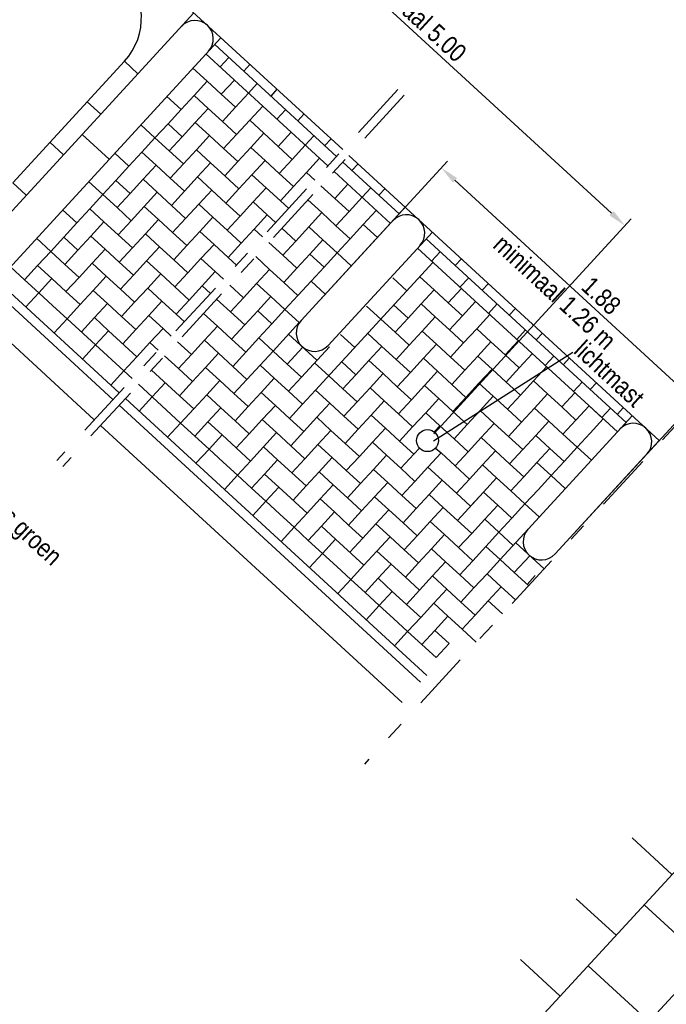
# Model space of a CAD drawing. Header units: metres. Extents: x 111546 to 149831, y 498798 to 507863.
# Tile 129 of 256: x 113059.11 to 113062.63, y 500895.77 to 500901.14. Entities that reach past the tile are written whole.
import ezdxf

# ---------------------------------------------------------------- set-up
doc = ezdxf.new("R2010")
doc.units = ezdxf.units.M
doc.linetypes.add('DASHDOT', pattern=[25.4, 12.7, -6.35, 0, -6.35])
for name, color, linetype in [('0-aanduiding', 3, 'Continuous'), ('0-grenslijn', 3, 'DASHDOT'), ('0-maatvoering', 3, 'Continuous'), ('3-boomkrans', 3, 'Continuous'), ('3-opsluiting', 2, 'Continuous'), ('3-steen', 3, 'Continuous'), ('4-lichtmast', 4, 'Continuous')]:
    doc.layers.add(name, color=color, linetype=linetype)
doc.layers.add('0-hulplijn', color=6, linetype='Continuous', plot=False)
doc.layers.add('3-nw-mat-tegel grijs 30x30x6', color=13, linetype='Continuous', lineweight=13)
doc.styles.add('Stempel', font='arial.ttf')
doc.styles.add('Zaanstad', font='ARIALN.TTF')
doc.styles.add('Zaanstad 1-200 1.8mm', font='ARIALN.TTF', dxfattribs={"height": 0.36})
doc.dimstyles.new('1-50', dxfattribs={"dimtxt": 0.1, "dimasz": 0.1, "dimexe": 0.05, "dimexo": 0.05, "dimgap": 0.025, "dimtad": 1, "dimzin": 0, "dimdsep": 46, "dimtxsty": 'Zaanstad', "dimcen": 0, "dimclrd": 256, "dimclre": 256, "dimclrt": 256, "dimadec": 0, "dimazin": 0, "dimtfac": 1, "dimtofl": 0, "dimtmove": 0, "dimatfit": 3, "dimfxl": 1, "dimtfill": 1, "dimtolj": 1, "dimtzin": 0, "dimlwd": -1, "dimlwe": -1, "dimarcsym": 0})

# ---------------------------------------------------------------- blocks, each defined once
blk = doc.blocks.new('*D625')
at = {"layer": '0-maatvoering', "transparency": 16777216}
for p, q in [((113058.9598, 500901.0891), (113060.0365, 500902.2606)), ((113060.0763, 500902.1561), (113062.3349, 500900.0802)), ((113061.3657, 500898.8779), (113062.4424, 500900.0494))]:
    blk.add_line(p, q, dxfattribs=at)
for points in [[(113060.0876, 500902.1684), (113060.065, 500902.1438), (113060.0027, 500902.2238)], [(113062.3462, 500900.0925), (113062.3236, 500900.068), (113062.4085, 500900.0126)]]:
    blk.add_solid(points, dxfattribs=at)
at = {"layer": 'Defpoints', "color": 0, "transparency": 16777216}
for p in [(113058.926, 500901.0523), (113062.4085, 500900.0126), (113061.3318, 500898.8411)]:
    blk.add_point(p, dxfattribs=at)
at = {"layer": '0-maatvoering', "transparency": 16777216, "insert": (113061.2571, 500901.1742), "char_height": 0.1, "attachment_point": 5, "rotation": 317.4144, "style": 'Zaanstad', "bg_fill": 3, "box_fill_scale": 1.1, "bg_fill_color": 9, "bg_fill_true_color": 13158600, "bg_fill_transparency": 0}
blk.add_mtext('\\A1;minimaal 5.00', dxfattribs=at)
blk = doc.blocks.new('*D626')
at = {"layer": '0-maatvoering', "transparency": 16777216}
for p, q in [((113060.7474, 500899.6091), (113061.4417, 500900.3645)), ((113061.4815, 500900.26), (113062.7184, 500899.1232)), ((113062.1316, 500898.3369), (113062.8259, 500899.0923))]:
    blk.add_line(p, q, dxfattribs=at)
for points in [[(113061.4928, 500900.2723), (113061.4702, 500900.2478), (113061.4079, 500900.3277)], [(113062.7297, 500899.1355), (113062.7072, 500899.1109), (113062.7921, 500899.0555)]]:
    blk.add_solid(points, dxfattribs=at)
at = {"layer": 'Defpoints', "color": 0, "transparency": 16777216}
for p in [(113060.7136, 500899.5723), (113062.7921, 500899.0555), (113062.0978, 500898.3001)]:
    blk.add_point(p, dxfattribs=at)
at = {"layer": '0-maatvoering', "transparency": 16777216, "insert": (113062.2788, 500899.6306), "char_height": 0.1, "attachment_point": 5, "rotation": 317.4144, "style": 'Zaanstad', "bg_fill": 3, "box_fill_scale": 1.1, "bg_fill_color": 9, "bg_fill_true_color": 13158600, "bg_fill_transparency": 0}
blk.add_mtext('\\A1;1.88', dxfattribs=at)

msp = doc.modelspace()

# ---------------------------------------------------------------- hatches: boundary and pattern name
at = {"layer": '3-nw-mat-tegel grijs 30x30x6'}
h = msp.add_hatch(dxfattribs=at)
h.set_pattern_fill('AVH-T30X30_HALFSTEENS', color=3, scale=1.5, angle=203.9274)
h.set_pattern_definition([(137.4144, (113067.06937, 500893.9536), (-0.483576, 0.138851), [0.45, -0.45]), (227.414, (113067.06937, 500893.9536), (0.33132, -0.30451), [])])
edge = h.paths.add_edge_path()
edge.add_line((113062.8059, 500897.0653), (113061.5879, 500895.7401))
edge.add_line((113061.5879, 500895.7401), (113062.3571, 500895.0331))
edge.add_line((113062.3571, 500895.0331), (113062.5601, 500895.254))
edge.add_arc((113066.4172, 500899.4507), 5.7, 227.4144, 274.8775)
edge.add_line((113066.9019, 500893.7713), (113068.998, 500896.0521))
edge.add_line((113068.998, 500896.0521), (113068.9475, 500896.0985))
edge.add_arc((113066.4172, 500899.4507), 4.2, 227.4144, 307.046, ccw=False)
edge.add_line((113063.5751, 500896.3584), (113062.8059, 500897.0653))

# ---------------------------------------------------------------- linework, layer by layer
at = {"layer": '0-aanduiding'}
msp.add_line((113061.3653, 500898.8403), (113062.1229, 500899.3223), dxfattribs=at)
at = {"layer": '0-grenslijn', "ltscale": 0.025}
for p, q in [((113061.1707, 500900.7546), (113059.3113, 500898.7315)), ((113061.2046, 500900.7235), (113059.3452, 500898.7004))]:
    msp.add_line(p, q, dxfattribs=at)
at = {"layer": '3-boomkrans'}
for p, q in [((113059.0715, 500900.2462), (113059.6806, 500900.9088)), ((113059.6806, 500900.9088), (113059.7542, 500900.8411)), ((113059.4776, 500900.6879), (113059.5512, 500900.6203)), ((113059.2745, 500900.467), (113059.3482, 500900.3994)), ((113059.0715, 500900.2462), (113059.1452, 500900.1785))]:
    msp.add_line(p, q, dxfattribs=at)
msp.add_arc((113059.4229, 500901.1457), 0.35, 317.4144, 47.4144, dxfattribs=at)
at = {"layer": '3-opsluiting'}
for p, q in [((113057.4153, 500901.1572), (113059.6517, 500899.1018)), ((113060.0587, 500901.1725), (113058.8407, 500899.8472)), ((113057.3815, 500901.1204), (113059.6178, 500899.065)), ((113060.206, 500901.0371), (113058.9879, 500899.7118)), ((113057.28, 500901.0099), (113059.5163, 500898.9545)), ((113059.5969, 500900.3745), (113059.4497, 500900.5098)), ((113061.211, 500900.1134), (113060.6425, 500899.495)), ((113061.3582, 500899.9781), (113060.7898, 500899.3596)), ((113059.6855, 500899.0707), (113061.3283, 500897.5609)), ((113059.6517, 500899.0339), (113061.2944, 500897.524)), ((113059.5502, 500898.9234), (113061.1929, 500897.4136))]:
    msp.add_line(p, q, dxfattribs=at)
for centre, start, end in [((113060.0647, 500901.0312), 317.4144, 137.4144), ((113061.2169, 500899.9721), 317.4144, 137.4144), ((113060.7162, 500899.4273), 137.4144, 317.4144), ((113061.9531, 500898.2905), 137.4144, 317.4144)]:
    msp.add_arc(centre, 0.1, start, end, dxfattribs=at)
at = {"layer": '3-steen'}
for p, q in [((113058.6334, 500902.4825), (113060.8697, 500900.4271)), ((113060.1721, 500901.0003), (113060.8359, 500900.3903)), ((113060.1247, 500900.9488), (113060.7885, 500900.3387)), ((113060.2494, 500900.9293), (113060.2021, 500900.8777)), ((113060.0537, 500900.8715), (113060.131, 500900.8004)), ((113060.3642, 500900.8916), (113060.3304, 500900.8548)), ((113060.131, 500900.8004), (113060.06, 500900.7231)), ((113060.131, 500900.8004), (113060.2083, 500900.7294)), ((113060.2794, 500900.8067), (113060.2083, 500900.7294)), ((113060.404, 500900.7871), (113060.3567, 500900.7356)), ((113059.9116, 500900.7168), (113059.9889, 500900.6458)), ((113060.06, 500900.7231), (113059.9889, 500900.6458)), ((113060.06, 500900.7231), (113060.1373, 500900.652)), ((113060.2083, 500900.7294), (113060.2856, 500900.6583)), ((113060.3567, 500900.7356), (113060.2856, 500900.6583)), ((113060.5115, 500900.7563), (113060.4777, 500900.7195)), ((113060.1373, 500900.652), (113060.0662, 500900.5747)), ((113060.1373, 500900.652), (113060.2146, 500900.581)), ((113060.2856, 500900.6583), (113060.2146, 500900.581)), ((113060.434, 500900.6646), (113060.3629, 500900.5873)), ((113059.9889, 500900.6458), (113059.9178, 500900.5685)), ((113060.5587, 500900.645), (113060.5113, 500900.5935)), ((113060.6588, 500900.621), (113060.6249, 500900.5841)), ((113059.7695, 500900.5622), (113059.8468, 500900.4912)), ((113059.8468, 500900.4912), (113059.9178, 500900.5685)), ((113059.9178, 500900.5685), (113059.9952, 500900.4974)), ((113060.0662, 500900.5747), (113059.9952, 500900.4974)), ((113060.0662, 500900.5747), (113060.1435, 500900.5037)), ((113060.2146, 500900.581), (113060.2919, 500900.5099)), ((113060.3629, 500900.5873), (113060.2919, 500900.5099)), ((113060.3629, 500900.5873), (113060.4402, 500900.5162)), ((113059.8468, 500900.4912), (113059.7757, 500900.4139)), ((113059.8468, 500900.4912), (113059.9241, 500900.4201)), ((113059.9952, 500900.4974), (113059.9241, 500900.4201)), ((113060.1435, 500900.5037), (113060.0725, 500900.4264)), ((113060.1435, 500900.5037), (113060.2208, 500900.4326)), ((113060.2919, 500900.5099), (113060.2208, 500900.4326)), ((113060.4402, 500900.5162), (113060.3692, 500900.4389)), ((113060.4402, 500900.5162), (113060.5175, 500900.4451)), ((113060.5886, 500900.5225), (113060.5175, 500900.4451)), ((113060.7133, 500900.5029), (113060.6659, 500900.4514)), ((113060.3692, 500900.4389), (113060.2981, 500900.3616)), ((113060.3692, 500900.4389), (113060.4465, 500900.3678)), ((113060.5175, 500900.4451), (113060.5949, 500900.3741)), ((113060.6659, 500900.4514), (113060.5949, 500900.3741)), ((113060.806, 500900.4856), (113060.7722, 500900.4488)), ((113059.6274, 500900.4076), (113059.7047, 500900.3366)), ((113059.7757, 500900.4139), (113059.7047, 500900.3366)), ((113059.7757, 500900.4139), (113059.853, 500900.3428)), ((113059.9241, 500900.4201), (113060.0014, 500900.3491)), ((113060.0725, 500900.4264), (113060.0014, 500900.3491)), ((113060.0725, 500900.4264), (113060.1498, 500900.3553)), ((113060.2208, 500900.4326), (113060.2981, 500900.3616)), ((113060.9036, 500900.396), (113062.5951, 500898.8413)), ((113059.7047, 500900.3366), (113059.6336, 500900.2593)), ((113059.853, 500900.3428), (113059.782, 500900.2655)), ((113059.853, 500900.3428), (113059.9304, 500900.2718)), ((113060.0014, 500900.3491), (113059.9304, 500900.2718)), ((113060.1498, 500900.3553), (113060.0787, 500900.278)), ((113060.1498, 500900.3553), (113060.2271, 500900.2843)), ((113060.2981, 500900.3616), (113060.2271, 500900.2843)), ((113060.4465, 500900.3678), (113060.3754, 500900.2905)), ((113060.4465, 500900.3678), (113060.5238, 500900.2968)), ((113060.5949, 500900.3741), (113060.5238, 500900.2968)), ((113060.7432, 500900.3803), (113060.6722, 500900.303)), ((113060.8697, 500900.3591), (113061.1771, 500900.0766)), ((113060.9533, 500900.3503), (113060.9194, 500900.3135)), ((113060.0787, 500900.278), (113060.0077, 500900.2007)), ((113060.0787, 500900.278), (113060.156, 500900.207)), ((113060.2271, 500900.2843), (113060.3044, 500900.2132)), ((113060.3754, 500900.2905), (113060.3044, 500900.2132)), ((113060.3754, 500900.2905), (113060.4527, 500900.2195)), ((113060.5238, 500900.2968), (113060.6011, 500900.2257)), ((113060.6722, 500900.303), (113060.6011, 500900.2257)), ((113060.6722, 500900.303), (113060.7175, 500900.2614)), ((113060.8224, 500900.3076), (113061.1298, 500900.0251)), ((113059.4853, 500900.253), (113059.5626, 500900.1819)), ((113059.5626, 500900.1819), (113059.6336, 500900.2593)), ((113059.6336, 500900.2593), (113059.7109, 500900.1882)), ((113059.782, 500900.2655), (113059.7109, 500900.1882)), ((113059.782, 500900.2655), (113059.8593, 500900.1945)), ((113059.9304, 500900.2718), (113060.0077, 500900.2007)), ((113060.6011, 500900.2257), (113060.5301, 500900.1484)), ((113060.7513, 500900.2303), (113060.8268, 500900.1609)), ((113060.8978, 500900.2382), (113060.8268, 500900.1609)), ((113059.5626, 500900.1819), (113059.4915, 500900.1046)), ((113059.5626, 500900.1819), (113059.6399, 500900.1109)), ((113059.7109, 500900.1882), (113059.6399, 500900.1109)), ((113059.8593, 500900.1945), (113059.7883, 500900.1171)), ((113059.8593, 500900.1945), (113059.9366, 500900.1234)), ((113060.0077, 500900.2007), (113059.9366, 500900.1234)), ((113060.156, 500900.207), (113060.085, 500900.1297)), ((113060.156, 500900.207), (113060.2333, 500900.1359)), ((113060.3044, 500900.2132), (113060.2333, 500900.1359)), ((113060.4527, 500900.2195), (113060.3817, 500900.1422)), ((113060.4527, 500900.2195), (113060.5301, 500900.1484)), ((113060.9751, 500900.1672), (113060.9041, 500900.0899)), ((113061.0225, 500900.2187), (113060.9751, 500900.1672)), ((113061.1005, 500900.2149), (113061.0667, 500900.1781)), ((113059.7883, 500900.1171), (113059.7172, 500900.0398)), ((113059.7883, 500900.1171), (113059.8656, 500900.0461)), ((113059.9366, 500900.1234), (113060.0139, 500900.0523)), ((113060.085, 500900.1297), (113060.0139, 500900.0523)), ((113060.085, 500900.1297), (113060.1623, 500900.0586)), ((113060.2333, 500900.1359), (113060.3106, 500900.0649)), ((113060.3817, 500900.1422), (113060.3106, 500900.0649)), ((113060.3817, 500900.1422), (113060.459, 500900.0711)), ((113060.5301, 500900.1484), (113060.5754, 500900.1068)), ((113060.6803, 500900.153), (113060.7557, 500900.0836)), ((113060.8268, 500900.1609), (113060.9041, 500900.0899)), ((113059.3432, 500900.0984), (113059.4205, 500900.0273)), ((113059.4915, 500900.1046), (113059.4205, 500900.0273)), ((113059.4915, 500900.1046), (113059.5688, 500900.0336)), ((113059.6399, 500900.1109), (113059.7172, 500900.0398)), ((113060.3106, 500900.0649), (113060.2396, 500899.9876)), ((113060.459, 500900.0711), (113060.3879, 500899.9938)), ((113060.459, 500900.0711), (113060.5043, 500900.0295)), ((113060.7557, 500900.0836), (113060.6847, 500900.0063)), ((113060.7557, 500900.0836), (113060.833, 500900.0126)), ((113060.9041, 500900.0899), (113060.833, 500900.0126)), ((113061.0524, 500900.0961), (113060.9814, 500900.0188)), ((113059.4205, 500900.0273), (113059.3494, 500899.95)), ((113059.5688, 500900.0336), (113059.4978, 500899.9563)), ((113059.5688, 500900.0336), (113059.6461, 500899.9625)), ((113059.7172, 500900.0398), (113059.6461, 500899.9625)), ((113059.8656, 500900.0461), (113059.7945, 500899.9688)), ((113059.8656, 500900.0461), (113059.9429, 500899.975)), ((113060.0139, 500900.0523), (113059.9429, 500899.975)), ((113060.1623, 500900.0586), (113060.0912, 500899.9813)), ((113060.1623, 500900.0586), (113060.2396, 500899.9876)), ((113060.6847, 500900.0063), (113060.6136, 500899.929)), ((113060.6847, 500900.0063), (113060.762, 500899.9353)), ((113060.833, 500900.0126), (113060.9103, 500899.9415)), ((113060.9814, 500900.0188), (113060.9103, 500899.9415)), ((113060.9814, 500900.0188), (113061.0587, 500899.9478)), ((113059.4978, 500899.9563), (113059.4267, 500899.879)), ((113059.4978, 500899.9563), (113059.5751, 500899.8852)), ((113059.6461, 500899.9625), (113059.7235, 500899.8915)), ((113059.7945, 500899.9688), (113059.7235, 500899.8915)), ((113059.7945, 500899.9688), (113059.8718, 500899.8977)), ((113059.9429, 500899.975), (113060.0202, 500899.904)), ((113060.0912, 500899.9813), (113060.0202, 500899.904)), ((113060.0912, 500899.9813), (113060.1685, 500899.9102)), ((113060.2396, 500899.9876), (113060.3169, 500899.9165)), ((113060.3879, 500899.9938), (113060.3169, 500899.9165)), ((113060.3879, 500899.9938), (113060.4332, 500899.9522)), ((113060.5382, 500899.9984), (113060.6136, 500899.929)), ((113059.2011, 500899.9438), (113059.2784, 500899.8727)), ((113059.2784, 500899.8727), (113059.3494, 500899.95)), ((113059.3494, 500899.95), (113059.4267, 500899.879)), ((113060.0202, 500899.904), (113059.9491, 500899.8267)), ((113060.1685, 500899.9102), (113060.0975, 500899.8329)), ((113060.1685, 500899.9102), (113060.2458, 500899.8392)), ((113060.3169, 500899.9165), (113060.2458, 500899.8392)), ((113060.4671, 500899.9211), (113060.5426, 500899.8517)), ((113060.6136, 500899.929), (113060.5426, 500899.8517)), ((113060.762, 500899.9353), (113060.6909, 500899.858)), ((113060.762, 500899.9353), (113060.8393, 500899.8642)), ((113060.9103, 500899.9415), (113060.8393, 500899.8642)), ((113061.3244, 500899.9413), (113062.414, 500898.9398)), ((113059.2784, 500899.8727), (113059.2073, 500899.7954)), ((113059.2784, 500899.8727), (113059.3557, 500899.8017)), ((113059.4267, 500899.879), (113059.3557, 500899.8017)), ((113059.5751, 500899.8852), (113059.504, 500899.8079)), ((113059.5751, 500899.8852), (113059.6524, 500899.8142)), ((113059.7235, 500899.8915), (113059.6524, 500899.8142)), ((113059.8718, 500899.8977), (113059.8008, 500899.8204)), ((113059.8718, 500899.8977), (113059.9491, 500899.8267)), ((113060.5426, 500899.8517), (113060.6199, 500899.7807)), ((113060.6909, 500899.858), (113060.6199, 500899.7807)), ((113060.6909, 500899.858), (113060.7682, 500899.7869)), ((113060.7682, 500899.7869), (113060.8393, 500899.8642)), ((113060.8393, 500899.8642), (113060.9166, 500899.7932)), ((113061.277, 500899.8897), (113062.3667, 500898.8882)), ((113061.4017, 500899.8702), (113061.3543, 500899.8187)), ((113059.2073, 500899.7954), (113059.1363, 500899.7181)), ((113059.2073, 500899.7954), (113059.2846, 500899.7244)), ((113059.3557, 500899.8017), (113059.433, 500899.7306)), ((113059.504, 500899.8079), (113059.433, 500899.7306)), ((113059.504, 500899.8079), (113059.5813, 500899.7369)), ((113059.6524, 500899.8142), (113059.7297, 500899.7431)), ((113059.8008, 500899.8204), (113059.7297, 500899.7431)), ((113059.8008, 500899.8204), (113059.8781, 500899.7494)), ((113059.9491, 500899.8267), (113060.0264, 500899.7556)), ((113060.0975, 500899.8329), (113060.0264, 500899.7556)), ((113060.0975, 500899.8329), (113060.1748, 500899.7619)), ((113060.2458, 500899.8392), (113060.2911, 500899.7976)), ((113060.396, 500899.8438), (113060.4715, 500899.7744)), ((113061.3617, 500899.8119), (113060.7222, 500899.1162)), ((113061.5165, 500899.8326), (113061.4827, 500899.7958)), ((113059.059, 500899.7891), (113059.1363, 500899.7181)), ((113059.7297, 500899.7431), (113059.6587, 500899.6658)), ((113059.8781, 500899.7494), (113059.807, 500899.6721)), ((113059.8781, 500899.7494), (113059.9554, 500899.6783)), ((113060.0264, 500899.7556), (113059.9554, 500899.6783)), ((113060.1748, 500899.7619), (113060.1037, 500899.6846)), ((113060.1748, 500899.7619), (113060.2201, 500899.7203)), ((113060.4715, 500899.7744), (113060.4005, 500899.6971)), ((113060.4715, 500899.7744), (113060.5488, 500899.7033)), ((113060.6199, 500899.7807), (113060.5488, 500899.7033)), ((113060.7682, 500899.7869), (113060.6972, 500899.7096)), ((113059.2136, 500899.647), (113059.1363, 500899.7181)), ((113059.2846, 500899.7244), (113059.2136, 500899.647)), ((113059.2846, 500899.7244), (113059.3619, 500899.6533)), ((113059.433, 500899.7306), (113059.3619, 500899.6533)), ((113059.5813, 500899.7369), (113059.5103, 500899.6596)), ((113059.5813, 500899.7369), (113059.6587, 500899.6658)), ((113060.1037, 500899.6846), (113060.0327, 500899.6073)), ((113060.1037, 500899.6846), (113060.149, 500899.6429)), ((113060.2539, 500899.6891), (113060.3294, 500899.6198)), ((113060.4005, 500899.6971), (113060.3294, 500899.6198)), ((113060.4005, 500899.6971), (113060.4778, 500899.626)), ((113060.5488, 500899.7033), (113060.6261, 500899.6323)), ((113060.6972, 500899.7096), (113060.6261, 500899.6323)), ((113060.6972, 500899.7096), (113060.7745, 500899.6385)), ((113061.1423, 500899.7284), (113061.2196, 500899.6573)), ((113061.5563, 500899.7281), (113061.5089, 500899.6766)), ((113061.6638, 500899.6973), (113061.6299, 500899.6605)), ((113059.2136, 500899.647), (113059.1425, 500899.5697)), ((113059.2136, 500899.647), (113059.2909, 500899.576)), ((113059.3619, 500899.6533), (113059.4392, 500899.5822)), ((113059.5103, 500899.6596), (113059.4392, 500899.5822)), ((113059.5103, 500899.6596), (113059.5876, 500899.5885)), ((113059.6587, 500899.6658), (113059.736, 500899.5948)), ((113059.807, 500899.6721), (113059.736, 500899.5948)), ((113059.807, 500899.6721), (113059.8843, 500899.601)), ((113059.9554, 500899.6783), (113060.0327, 500899.6073)), ((113060.6261, 500899.6323), (113060.5551, 500899.555)), ((113059.2909, 500899.576), (113059.3682, 500899.5049)), ((113059.4392, 500899.5822), (113059.3682, 500899.5049)), ((113059.5876, 500899.5885), (113059.5166, 500899.5112)), ((113059.5876, 500899.5885), (113059.6649, 500899.5174)), ((113059.736, 500899.5948), (113059.6649, 500899.5174)), ((113059.8843, 500899.601), (113059.8133, 500899.5237)), ((113059.8843, 500899.601), (113059.9616, 500899.53)), ((113060.0327, 500899.6073), (113059.9616, 500899.53)), ((113060.1829, 500899.6118), (113060.2584, 500899.5425)), ((113060.3294, 500899.6198), (113060.2584, 500899.5425)), ((113060.4778, 500899.626), (113060.4067, 500899.5487)), ((113060.4778, 500899.626), (113060.5551, 500899.555)), ((113061.7109, 500899.586), (113061.6635, 500899.5345)), ((113059.8133, 500899.5237), (113059.7422, 500899.4464)), ((113059.8133, 500899.5237), (113059.8906, 500899.4527)), ((113059.9616, 500899.53), (113060.0069, 500899.4883)), ((113060.1118, 500899.5345), (113060.1873, 500899.4652)), ((113060.2584, 500899.5425), (113060.3357, 500899.4714)), ((113060.4067, 500899.5487), (113060.3357, 500899.4714)), ((113060.4067, 500899.5487), (113060.484, 500899.4777)), ((113060.484, 500899.4777), (113060.5551, 500899.555)), ((113060.5551, 500899.555), (113060.6324, 500899.4839)), ((113061.0002, 500899.5737), (113061.0775, 500899.5027)), ((113061.811, 500899.5619), (113061.7772, 500899.5251)), ((113059.3682, 500899.5049), (113059.2971, 500899.4276)), ((113059.3682, 500899.5049), (113059.5228, 500899.3628)), ((113059.5166, 500899.5112), (113059.4455, 500899.4339)), ((113059.5166, 500899.5112), (113059.5939, 500899.4401)), ((113059.6649, 500899.5174), (113059.7422, 500899.4464)), ((113060.3357, 500899.4714), (113060.2646, 500899.3941)), ((113060.484, 500899.4777), (113060.413, 500899.4004)), ((113060.6324, 500899.4839), (113060.4903, 500899.3293)), ((113059.4499, 500899.4298), (113059.4496, 500899.4377)), ((113059.5939, 500899.4401), (113059.5228, 500899.3628)), ((113059.5939, 500899.4401), (113059.7485, 500899.298)), ((113059.7422, 500899.4464), (113059.6712, 500899.3691)), ((113059.8906, 500899.4527), (113059.8195, 500899.3753)), ((113059.8906, 500899.4527), (113059.9359, 500899.411)), ((113060.1873, 500899.4652), (113060.1162, 500899.3879)), ((113060.1873, 500899.4652), (113060.2646, 500899.3941)), ((113060.8581, 500899.4191), (113060.9354, 500899.3481)), ((113061.8655, 500899.4439), (113061.8182, 500899.3924)), ((113061.9583, 500899.4266), (113061.9244, 500899.3898)), ((113059.5228, 500899.3628), (113059.4518, 500899.2855)), ((113059.5228, 500899.3628), (113059.6774, 500899.2207)), ((113059.8195, 500899.3753), (113059.7485, 500899.298)), ((113059.8195, 500899.3753), (113059.8648, 500899.3337)), ((113059.9697, 500899.3799), (113060.0452, 500899.3105)), ((113060.1162, 500899.3879), (113060.0452, 500899.3105)), ((113060.1162, 500899.3879), (113060.1936, 500899.3168)), ((113060.2646, 500899.3941), (113060.3419, 500899.3231)), ((113060.413, 500899.4004), (113060.3419, 500899.3231)), ((113060.413, 500899.4004), (113060.4903, 500899.3293)), ((113060.0452, 500899.3105), (113059.9741, 500899.2332)), ((113060.1936, 500899.3168), (113060.1225, 500899.2395)), ((113060.1936, 500899.3168), (113060.2709, 500899.2457)), ((113060.3419, 500899.3231), (113060.2709, 500899.2457)), ((113060.4903, 500899.3293), (113060.4192, 500899.252)), ((113060.4903, 500899.3293), (113060.5676, 500899.2583)), ((113060.7972, 500899.3529), (113060.6449, 500899.1872)), ((113059.7485, 500899.298), (113059.6774, 500899.2207)), ((113059.8987, 500899.3026), (113059.9741, 500899.2332)), ((113060.5676, 500899.2583), (113060.6449, 500899.1872)), ((113060.7159, 500899.2645), (113060.7933, 500899.1935)), ((113059.6774, 500899.2207), (113059.6064, 500899.1434)), ((113059.6774, 500899.2207), (113059.7227, 500899.1791)), ((113059.8276, 500899.2253), (113059.9804, 500899.0849)), ((113059.9741, 500899.2332), (113060.0515, 500899.1622)), ((113060.1225, 500899.2395), (113060.0515, 500899.1622)), ((113060.1225, 500899.2395), (113060.1998, 500899.1684)), ((113060.2709, 500899.2457), (113060.3482, 500899.1747)), ((113060.4192, 500899.252), (113060.3482, 500899.1747)), ((113060.4192, 500899.252), (113060.4965, 500899.181)), ((113059.7566, 500899.148), (113059.9093, 500899.0076)), ((113059.9031, 500899.1559), (113059.832, 500899.0786)), ((113060.0515, 500899.1622), (113059.9804, 500899.0849)), ((113060.1998, 500899.1684), (113060.1288, 500899.0911)), ((113060.1998, 500899.1684), (113060.2771, 500899.0974)), ((113060.3482, 500899.1747), (113060.2771, 500899.0974)), ((113060.4965, 500899.181), (113060.4255, 500899.1036)), ((113060.4965, 500899.181), (113060.5738, 500899.1099)), ((113060.6449, 500899.1872), (113060.5738, 500899.1099)), ((113060.2771, 500899.0974), (113060.3544, 500899.0263)), ((113060.4255, 500899.1036), (113060.3544, 500899.0263)), ((113060.4255, 500899.1036), (113060.5028, 500899.0326)), ((113060.5738, 500899.1099), (113060.6512, 500899.0388)), ((113060.7222, 500899.1162), (113060.6512, 500899.0388)), ((113060.7222, 500899.1162), (113060.7995, 500899.0451)), ((113059.832, 500899.0786), (113059.761, 500899.0013)), ((113059.9804, 500899.0849), (113060.0577, 500899.0138)), ((113060.1288, 500899.0911), (113060.0577, 500899.0138)), ((113060.1288, 500899.0911), (113060.2061, 500899.0201)), ((113060.7995, 500899.0451), (113060.7285, 500898.9678)), ((113060.7995, 500899.0451), (113060.8768, 500898.9741)), ((113059.9093, 500899.0076), (113059.9867, 500898.9365)), ((113060.0577, 500899.0138), (113059.9867, 500898.9365)), ((113060.2061, 500899.0201), (113060.135, 500898.9428)), ((113060.2061, 500899.0201), (113060.2834, 500898.949)), ((113060.3544, 500899.0263), (113060.2834, 500898.949)), ((113060.5028, 500899.0326), (113060.4317, 500898.9553)), ((113060.5028, 500899.0326), (113060.5801, 500898.9615)), ((113060.6512, 500899.0388), (113060.5801, 500898.9615)), ((113062.2121, 500899.0303), (113062.141, 500898.953)), ((113062.2121, 500899.0303), (113062.2894, 500898.9593)), ((113059.9867, 500898.9365), (113059.9156, 500898.8592)), ((113059.9867, 500898.9365), (113060.064, 500898.8655)), ((113060.135, 500898.9428), (113060.064, 500898.8655)), ((113060.135, 500898.9428), (113060.2123, 500898.8717)), ((113060.2834, 500898.949), (113060.3607, 500898.878)), ((113060.4317, 500898.9553), (113060.3607, 500898.878)), ((113060.4317, 500898.9553), (113060.509, 500898.8842)), ((113060.5801, 500898.9615), (113060.6574, 500898.8905)), ((113060.7285, 500898.9678), (113060.6574, 500898.8905)), ((113060.7285, 500898.9678), (113060.8058, 500898.8967)), ((113060.8768, 500898.9741), (113060.9541, 500898.903)), ((113061.9927, 500898.9468), (113061.9216, 500898.8695)), ((113061.9927, 500898.9468), (113062.07, 500898.8757)), ((113062.141, 500898.953), (113062.07, 500898.8757)), ((113062.2894, 500898.9593), (113062.2183, 500898.882)), ((113060.509, 500898.8843), (113060.438, 500898.807)), ((113060.509, 500898.8842), (113060.5864, 500898.8132)), ((113060.6574, 500898.8905), (113060.5864, 500898.8132)), ((113060.8058, 500898.8967), (113060.7347, 500898.8194)), ((113060.8058, 500898.8967), (113060.8831, 500898.8257)), ((113060.9541, 500898.903), (113060.8831, 500898.8257)), ((113062.2183, 500898.882), (113062.1473, 500898.8047)), ((113060.064, 500898.8655), (113060.1413, 500898.7944)), ((113060.2123, 500898.8717), (113060.1413, 500898.7944)), ((113060.2123, 500898.8717), (113060.3669, 500898.7296)), ((113060.3607, 500898.878), (113060.2896, 500898.8007)), ((113060.8831, 500898.8257), (113060.9604, 500898.7546)), ((113061.0314, 500898.8319), (113060.9604, 500898.7546)), ((113061.0314, 500898.8319), (113061.1087, 500898.7609)), ((113061.9216, 500898.8695), (113061.8505, 500898.7922)), ((113061.9216, 500898.8695), (113061.9989, 500898.7984)), ((113062.07, 500898.8757), (113062.1473, 500898.8047)), ((113060.1413, 500898.7944), (113060.0702, 500898.7171)), ((113060.1413, 500898.7944), (113060.2186, 500898.7234)), ((113060.438, 500898.807), (113060.3669, 500898.7296)), ((113060.438, 500898.8069), (113060.5153, 500898.7359)), ((113060.5864, 500898.8132), (113060.6637, 500898.7421)), ((113060.7347, 500898.8194), (113060.6637, 500898.7421)), ((113060.7347, 500898.8194), (113060.812, 500898.7484)), ((113061.2877, 500898.8004), (113061.2571, 500898.7671)), ((113061.4055, 500898.7734), (113061.3344, 500898.6961)), ((113061.376, 500898.8005), (113061.4055, 500898.7734)), ((113061.4055, 500898.7734), (113061.4828, 500898.7024)), ((113061.5538, 500898.7797), (113061.4828, 500898.7024)), ((113061.7022, 500898.7859), (113061.6311, 500898.7086)), ((113061.7022, 500898.7859), (113061.7795, 500898.7149)), ((113061.7795, 500898.7149), (113061.8505, 500898.7922)), ((113061.9989, 500898.7984), (113061.9279, 500898.7211)), ((113061.9989, 500898.7984), (113062.0762, 500898.7274)), ((113062.1473, 500898.8047), (113062.0762, 500898.7274)), ((113062.1473, 500898.8047), (113062.2246, 500898.7336)), ((113060.2186, 500898.7234), (113060.2959, 500898.6523)), ((113060.3669, 500898.7296), (113060.2959, 500898.6523)), ((113060.5153, 500898.7359), (113060.4442, 500898.6586)), ((113060.5153, 500898.7359), (113060.5926, 500898.6648)), ((113060.6637, 500898.7421), (113060.5926, 500898.6648)), ((113060.812, 500898.7484), (113060.741, 500898.6711)), ((113060.812, 500898.7484), (113060.8893, 500898.6773)), ((113060.9604, 500898.7546), (113060.8893, 500898.6773)), ((113061.1087, 500898.7609), (113061.0377, 500898.6836)), ((113061.1087, 500898.7609), (113061.1861, 500898.6898)), ((113061.2571, 500898.7671), (113061.1861, 500898.6898)), ((113061.9279, 500898.7211), (113061.8568, 500898.6438)), ((113061.9279, 500898.7211), (113062.0052, 500898.6501)), ((113062.0052, 500898.6501), (113062.0762, 500898.7274)), ((113060.5926, 500898.6648), (113060.6699, 500898.5938)), ((113060.741, 500898.6711), (113060.6699, 500898.5938)), ((113060.741, 500898.6711), (113060.8183, 500898.6)), ((113060.8893, 500898.6773), (113060.9666, 500898.6063)), ((113061.0377, 500898.6836), (113060.9666, 500898.6063)), ((113061.0377, 500898.6836), (113061.115, 500898.6125)), ((113061.1861, 500898.6898), (113061.2634, 500898.6188)), ((113061.3344, 500898.6961), (113061.2634, 500898.6188)), ((113061.3344, 500898.6961), (113061.4117, 500898.625)), ((113061.4828, 500898.7024), (113061.5601, 500898.6313)), ((113061.6311, 500898.7086), (113061.5601, 500898.6313)), ((113061.6311, 500898.7086), (113061.7084, 500898.6376)), ((113061.7795, 500898.7149), (113061.8568, 500898.6438)), ((113060.2959, 500898.6523), (113060.2248, 500898.575)), ((113060.2959, 500898.6523), (113060.3732, 500898.5813)), ((113060.4442, 500898.6586), (113060.3732, 500898.5813)), ((113060.4442, 500898.6586), (113060.5216, 500898.5875)), ((113061.115, 500898.6125), (113061.0439, 500898.5352)), ((113061.115, 500898.6125), (113061.1923, 500898.5415)), ((113061.2634, 500898.6188), (113061.1923, 500898.5415)), ((113061.4117, 500898.6251), (113061.3406, 500898.5478)), ((113061.4117, 500898.625), (113061.489, 500898.554)), ((113061.5601, 500898.6313), (113061.489, 500898.554)), ((113061.7084, 500898.6376), (113061.6374, 500898.5602)), ((113061.7084, 500898.6376), (113061.7857, 500898.5665)), ((113061.8568, 500898.6438), (113061.7857, 500898.5665)), ((113062.0052, 500898.6501), (113061.9341, 500898.5728)), ((113062.0052, 500898.6501), (113062.0825, 500898.579)), ((113060.3732, 500898.5813), (113060.4505, 500898.5102)), ((113060.5216, 500898.5875), (113060.4505, 500898.5102)), ((113060.5216, 500898.5875), (113060.6762, 500898.4454)), ((113060.6699, 500898.5938), (113060.5989, 500898.5165)), ((113060.8182, 500898.6), (113060.7472, 500898.5227)), ((113060.8183, 500898.6), (113060.8956, 500898.529)), ((113060.9666, 500898.6063), (113060.8956, 500898.529)), ((113061.6374, 500898.5602), (113061.4953, 500898.4056)), ((113061.6374, 500898.5602), (113061.5663, 500898.4829)), ((113061.6374, 500898.5602), (113061.7147, 500898.4892)), ((113061.7857, 500898.5665), (113061.8631, 500898.4954)), ((113061.9341, 500898.5728), (113061.8631, 500898.4954)), ((113060.4505, 500898.5102), (113060.3795, 500898.4329)), ((113060.4505, 500898.5102), (113060.5278, 500898.4391)), ((113060.7472, 500898.5227), (113060.6761, 500898.4454)), ((113060.7472, 500898.5227), (113060.8245, 500898.4517)), ((113060.8956, 500898.529), (113060.9729, 500898.4579)), ((113061.0439, 500898.5352), (113060.9729, 500898.4579)), ((113061.0439, 500898.5352), (113061.1213, 500898.4642)), ((113061.1923, 500898.5415), (113061.2696, 500898.4704)), ((113061.3407, 500898.5477), (113061.2696, 500898.4704)), ((113061.3407, 500898.5477), (113061.418, 500898.4767)), ((113061.489, 500898.554), (113061.5663, 500898.4829)), ((113060.8245, 500898.4517), (113060.7535, 500898.3744)), ((113060.8245, 500898.4517), (113060.9018, 500898.3806)), ((113060.9729, 500898.4579), (113060.9018, 500898.3806)), ((113061.1213, 500898.4642), (113061.0502, 500898.3869)), ((113061.1213, 500898.4642), (113061.1986, 500898.3931)), ((113061.2696, 500898.4704), (113061.1986, 500898.3931)), ((113061.418, 500898.4767), (113061.3469, 500898.3994)), ((113061.418, 500898.4767), (113061.4953, 500898.4056)), ((113061.7147, 500898.4892), (113061.6436, 500898.4119)), ((113061.7147, 500898.4892), (113061.792, 500898.4181)), ((113061.8631, 500898.4954), (113061.792, 500898.4181)), ((113061.8631, 500898.4954), (113061.9404, 500898.4244)), ((113060.5278, 500898.4391), (113060.6051, 500898.3681)), ((113060.6761, 500898.4454), (113060.6051, 500898.3681)), ((113061.3469, 500898.3994), (113061.2759, 500898.3221)), ((113061.3469, 500898.3994), (113061.4242, 500898.3283)), ((113061.4953, 500898.4056), (113061.5726, 500898.3346)), ((113061.6436, 500898.4119), (113061.5726, 500898.3346)), ((113061.6436, 500898.4119), (113061.721, 500898.3408)), ((113061.721, 500898.3408), (113061.792, 500898.4181)), ((113060.6051, 500898.3681), (113060.5341, 500898.2908)), ((113060.6051, 500898.3681), (113060.6824, 500898.297)), ((113060.7535, 500898.3744), (113060.6824, 500898.297)), ((113060.7535, 500898.3744), (113060.8308, 500898.3033)), ((113060.9018, 500898.3806), (113060.9791, 500898.3096)), ((113061.0502, 500898.3869), (113060.9791, 500898.3096)), ((113061.0502, 500898.3869), (113061.1275, 500898.3158)), ((113061.1986, 500898.3931), (113061.2759, 500898.3221)), ((113061.8795, 500898.3581), (113061.7272, 500898.1925)), ((113060.6824, 500898.297), (113060.7597, 500898.226)), ((113060.8308, 500898.3033), (113060.7597, 500898.226)), ((113060.8308, 500898.3033), (113060.9854, 500898.1612)), ((113060.9791, 500898.3096), (113060.9081, 500898.2322)), ((113061.1275, 500898.3158), (113061.0564, 500898.2385)), ((113061.1275, 500898.3158), (113061.2048, 500898.2448)), ((113061.2759, 500898.3221), (113061.2048, 500898.2448)), ((113061.4242, 500898.3283), (113061.3532, 500898.251)), ((113061.4242, 500898.3283), (113061.5015, 500898.2573)), ((113061.5726, 500898.3346), (113061.5015, 500898.2573)), ((113061.721, 500898.3408), (113061.6499, 500898.2635)), ((113061.721, 500898.3408), (113061.7983, 500898.2698)), ((113061.0564, 500898.2385), (113060.9854, 500898.1612)), ((113061.0565, 500898.2385), (113061.1338, 500898.1674)), ((113061.2048, 500898.2448), (113061.2821, 500898.1737)), ((113061.3532, 500898.251), (113061.2821, 500898.1737)), ((113061.3532, 500898.251), (113061.4305, 500898.18)), ((113061.5015, 500898.2573), (113061.5788, 500898.1862)), ((113061.6499, 500898.2635), (113061.5788, 500898.1862)), ((113061.6499, 500898.2635), (113061.7272, 500898.1925)), ((113060.7597, 500898.226), (113060.6887, 500898.1487)), ((113060.7597, 500898.226), (113060.837, 500898.1549)), ((113061.5788, 500898.1862), (113061.5078, 500898.1089)), ((113061.7272, 500898.1925), (113061.6562, 500898.1152)), ((113061.7272, 500898.1925), (113061.8045, 500898.1214)), ((113061.8897, 500898.2131), (113061.805, 500898.121)), ((113060.837, 500898.1549), (113060.9144, 500898.0839)), ((113060.9854, 500898.1612), (113060.9143, 500898.0839)), ((113061.1338, 500898.1674), (113061.0627, 500898.0901)), ((113061.1338, 500898.1674), (113061.2111, 500898.0964)), ((113061.2821, 500898.1737), (113061.2111, 500898.0964)), ((113061.4305, 500898.18), (113061.3594, 500898.1027)), ((113061.4305, 500898.18), (113061.5078, 500898.1089)), ((113060.9144, 500898.0839), (113060.8433, 500898.0066)), ((113060.9144, 500898.0839), (113060.9917, 500898.0128)), ((113061.0627, 500898.0901), (113060.9917, 500898.0128)), ((113061.0627, 500898.0901), (113061.14, 500898.0191)), ((113061.2111, 500898.0964), (113061.2884, 500898.0253)), ((113061.3594, 500898.1027), (113061.2884, 500898.0253)), ((113061.3594, 500898.1027), (113061.4367, 500898.0316)), ((113061.5078, 500898.1089), (113061.5851, 500898.0379)), ((113061.6562, 500898.1152), (113061.5851, 500898.0379)), ((113061.6562, 500898.1152), (113061.7335, 500898.0441)), ((113061.8045, 500898.1214), (113061.8818, 500898.0504)), ((113061.9185, 500898.1051), (113061.8745, 500898.0571)), ((113061.2884, 500898.0253), (113061.2173, 500897.948)), ((113061.4367, 500898.0316), (113061.3657, 500897.9543)), ((113061.4367, 500898.0316), (113061.514, 500897.9605)), ((113061.5851, 500898.0379), (113061.514, 500897.9605)), ((113061.7335, 500898.0441), (113061.6624, 500897.9668)), ((113061.7335, 500898.0441), (113061.8108, 500897.9731)), ((113061.069, 500897.9418), (113060.9917, 500898.0128)), ((113061.14, 500898.0191), (113061.069, 500897.9418)), ((113061.14, 500898.0191), (113061.2946, 500897.877)), ((113061.6624, 500897.9668), (113061.5914, 500897.8895)), ((113061.6624, 500897.9668), (113061.7397, 500897.8958)), ((113061.069, 500897.9418), (113060.9979, 500897.8645)), ((113061.069, 500897.9418), (113061.1463, 500897.8707)), ((113061.3657, 500897.9543), (113061.2946, 500897.877)), ((113061.3657, 500897.9543), (113061.443, 500897.8832)), ((113061.514, 500897.9605), (113061.5914, 500897.8895)), ((113061.1463, 500897.8707), (113061.2236, 500897.7997)), ((113061.2946, 500897.877), (113061.2236, 500897.7997)), ((113061.443, 500897.8832), (113061.3719, 500897.8059)), ((113061.443, 500897.8832), (113061.5203, 500897.8122)), ((113061.5914, 500897.8895), (113061.5203, 500897.8122)), ((113061.3719, 500897.8059), (113061.3009, 500897.7286)), ((113061.3719, 500897.8059), (113061.4493, 500897.7349)), ((113061.5203, 500897.8122), (113061.5976, 500897.7411)), ((113061.2236, 500897.7997), (113061.1525, 500897.7224)), ((113061.2236, 500897.7997), (113061.3782, 500897.6576)), ((113061.4493, 500897.7349), (113061.3782, 500897.6576))]:
    msp.add_line(p, q, dxfattribs=at)
at = {"layer": '4-lichtmast'}
msp.add_circle((113061.3318, 500898.8411), 0.06, dxfattribs=at)

# ---------------------------------------------------------------- texts
at = {"layer": '0-hulplijn', "ltscale": 0.01, "insert": (113068.4754, 500974.5479, 0), "char_height": 31.10468, "attachment_point": 1, "rotation": 317.5845, "style": 'Stempel'}
msp.add_mtext_dynamic_manual_height_columns('Details', width=145.978115, gutter_width=4860.1057, heights=[0], dxfattribs=at)
at = {"layer": '0-maatvoering', "style": 'Zaanstad 1-200 1.8mm'}
for s, p in [('stootbanden 20x20, lang 0,90m, grijs', (113057.4608, 500900.273)), ('lichtmast', (113062.1229, 500899.3223))]:
    msp.add_text(s, height=0.1, rotation=317.4144, dxfattribs=at).set_placement(p)

# ---------------------------------------------------------------- next in the draw order: dimensions: what is measured, and where the dimension line sits
at = {"layer": '0-maatvoering'}
dim = msp.add_aligned_dim(p1=(113058.926, 500901.0523), p2=(113061.3318, 500898.8411), distance=1.5911, text='minimaal 5.00', dimstyle='1-50', dxfattribs=at)
dim.commit()
dim.dimension.update_dxf_attribs({"geometry": '*D625', "text_midpoint": (113061.2571, 500901.1742)})

# ---------------------------------------------------------------- next in the draw order: linework, layer by layer
at = {"layer": '3-opsluiting'}
for p, q in [((113062.4479, 500898.9766), (113061.8795, 500898.3581)), ((113062.5951, 500898.8413), (113062.0267, 500898.2228))]:
    msp.add_line(p, q, dxfattribs=at)
msp.add_arc((113062.4538, 500898.8353), 0.1, 317.4144, 137.4144, dxfattribs=at)
at = {"layer": '3-steen'}
for p, q in [((113061.2906, 500899.7346), (113061.3679, 500899.6636)), ((113061.3679, 500899.6636), (113061.2969, 500899.5863)), ((113061.3679, 500899.6636), (113061.4452, 500899.5925)), ((113061.5163, 500899.6698), (113061.4452, 500899.5925)), ((113061.1485, 500899.58), (113061.2258, 500899.509)), ((113061.2969, 500899.5863), (113061.2258, 500899.509)), ((113061.2969, 500899.5863), (113061.3742, 500899.5152)), ((113061.4452, 500899.5925), (113061.5225, 500899.5215)), ((113061.5936, 500899.5988), (113061.5225, 500899.5215)), ((113061.6709, 500899.5277), (113061.5999, 500899.4504)), ((113061.0775, 500899.5027), (113061.1548, 500899.4316)), ((113061.2258, 500899.509), (113061.1548, 500899.4316)), ((113061.3742, 500899.5152), (113061.3031, 500899.4379)), ((113061.3742, 500899.5152), (113061.4515, 500899.4442)), ((113061.5225, 500899.5215), (113061.4515, 500899.4442)), ((113061.0064, 500899.4254), (113061.0837, 500899.3543)), ((113061.1548, 500899.4316), (113061.2321, 500899.3606)), ((113061.3031, 500899.4379), (113061.2321, 500899.3606)), ((113061.3031, 500899.4379), (113061.3804, 500899.3668)), ((113061.4515, 500899.4442), (113061.5288, 500899.3731)), ((113061.5999, 500899.4504), (113061.5288, 500899.3731)), ((113061.5999, 500899.4504), (113061.6772, 500899.3794)), ((113061.3804, 500899.3668), (113061.3094, 500899.2895)), ((113061.3804, 500899.3668), (113061.4578, 500899.2958)), ((113061.5288, 500899.3731), (113061.4578, 500899.2958)), ((113061.6772, 500899.3794), (113061.6061, 500899.302)), ((113061.6772, 500899.3794), (113061.7545, 500899.3083)), ((113061.8255, 500899.3856), (113061.7545, 500899.3083)), ((113060.6523, 500899.3504), (113060.5676, 500899.2583)), ((113061.0837, 500899.3543), (113061.0127, 500899.277)), ((113061.0837, 500899.3543), (113061.161, 500899.2833)), ((113061.2321, 500899.3606), (113061.161, 500899.2833)), ((113061.7545, 500899.3083), (113061.8318, 500899.2373)), ((113061.9028, 500899.3146), (113061.8318, 500899.2373)), ((113060.8643, 500899.2708), (113060.9416, 500899.1997)), ((113061.0127, 500899.277), (113060.9416, 500899.1997)), ((113061.0127, 500899.277), (113061.09, 500899.206)), ((113061.161, 500899.2833), (113061.2383, 500899.2122)), ((113061.3094, 500899.2895), (113061.2383, 500899.2122)), ((113061.3094, 500899.2895), (113061.3867, 500899.2185)), ((113061.4578, 500899.2958), (113061.5351, 500899.2247)), ((113061.6061, 500899.302), (113061.5351, 500899.2247)), ((113061.6061, 500899.302), (113061.6834, 500899.231)), ((113062.0201, 500899.3018), (113061.9728, 500899.2503)), ((113062.1055, 500899.2913), (113062.0717, 500899.2544)), ((113061.09, 500899.206), (113061.0189, 500899.1287)), ((113061.09, 500899.206), (113061.1673, 500899.1349)), ((113061.2383, 500899.2122), (113061.1673, 500899.1349)), ((113061.3867, 500899.2185), (113061.3156, 500899.1412)), ((113061.3867, 500899.2185), (113061.464, 500899.1474)), ((113061.5351, 500899.2247), (113061.464, 500899.1474)), ((113061.6834, 500899.231), (113061.6124, 500899.1537)), ((113061.6834, 500899.231), (113061.7607, 500899.1599)), ((113061.8318, 500899.2373), (113061.7607, 500899.1599)), ((113061.9801, 500899.2435), (113061.9091, 500899.1662)), ((113060.7933, 500899.1935), (113060.8706, 500899.1224)), ((113060.9416, 500899.1997), (113060.8706, 500899.1224)), ((113061.464, 500899.1474), (113061.5413, 500899.0764)), ((113061.6124, 500899.1537), (113061.5413, 500899.0764)), ((113061.6124, 500899.1537), (113061.6897, 500899.0826)), ((113061.7607, 500899.1599), (113061.838, 500899.0889)), ((113061.9091, 500899.1662), (113061.838, 500899.0889)), ((113061.9091, 500899.1662), (113061.9864, 500899.0951)), ((113062.1748, 500899.1597), (113062.1274, 500899.1082)), ((113062.2528, 500899.1559), (113062.2189, 500899.1191)), ((113060.8706, 500899.1224), (113060.9479, 500899.0514)), ((113061.0189, 500899.1287), (113060.9479, 500899.0514)), ((113061.0189, 500899.1287), (113061.0962, 500899.0576)), ((113061.1673, 500899.1349), (113061.2446, 500899.0639)), ((113061.3156, 500899.1412), (113061.2446, 500899.0639)), ((113061.3156, 500899.1412), (113061.393, 500899.0701)), ((113061.9864, 500899.0951), (113061.9153, 500899.0178)), ((113061.9864, 500899.0951), (113062.0637, 500899.0241)), ((113062.1348, 500899.1014), (113062.0637, 500899.0241)), ((113060.9479, 500899.0514), (113060.8768, 500898.9741)), ((113061.0962, 500899.0576), (113061.0252, 500898.9803)), ((113061.0962, 500899.0576), (113061.1735, 500898.9866)), ((113061.2446, 500899.0639), (113061.1735, 500898.9866)), ((113061.393, 500899.0701), (113061.3219, 500898.9928)), ((113061.393, 500899.0701), (113061.4703, 500898.9991)), ((113061.5413, 500899.0764), (113061.4703, 500898.9991)), ((113061.6897, 500899.0826), (113061.6186, 500899.0053)), ((113061.6897, 500899.0826), (113061.767, 500899.0116)), ((113061.838, 500899.0889), (113061.767, 500899.0116)), ((113061.1735, 500898.9866), (113061.2508, 500898.9155)), ((113061.3219, 500898.9928), (113061.2508, 500898.9155)), ((113061.3219, 500898.9928), (113061.3992, 500898.9218)), ((113061.4703, 500898.9991), (113061.5476, 500898.928)), ((113061.6186, 500899.0053), (113061.5476, 500898.928)), ((113061.6186, 500899.0053), (113061.6959, 500898.9343)), ((113061.767, 500899.0116), (113061.8443, 500898.9405)), ((113061.9153, 500899.0178), (113061.8443, 500898.9405)), ((113061.9153, 500899.0178), (113061.9927, 500898.9468)), ((113062.0637, 500899.0241), (113062.141, 500898.953)), ((113062.3294, 500899.0176), (113062.282, 500898.9661)), ((113062.4, 500899.0206), (113062.3662, 500898.9838)), ((113061.0252, 500898.9803), (113060.9541, 500898.903)), ((113061.0252, 500898.9803), (113061.1025, 500898.9093)), ((113061.6959, 500898.9343), (113061.6248, 500898.857)), ((113061.6959, 500898.9343), (113061.7732, 500898.8632)), ((113061.8443, 500898.9405), (113061.7732, 500898.8632)), ((113061.1025, 500898.9093), (113061.0314, 500898.832)), ((113061.1025, 500898.9093), (113061.1798, 500898.8382)), ((113061.2508, 500898.9155), (113061.1798, 500898.8382)), ((113061.3992, 500898.9218), (113061.3686, 500898.8885)), ((113061.3992, 500898.9218), (113061.4765, 500898.8507)), ((113061.5476, 500898.928), (113061.4765, 500898.8507)), ((113061.1798, 500898.8382), (113061.2571, 500898.7671)), ((113061.4765, 500898.8507), (113061.5538, 500898.7797)), ((113061.6249, 500898.857), (113061.5538, 500898.7797)), ((113061.6249, 500898.857), (113061.7022, 500898.7859)), ((113061.7732, 500898.8632), (113061.8505, 500898.7922))]:
    msp.add_line(p, q, dxfattribs=at)

# ---------------------------------------------------------------- next in the draw order: texts
at = {"layer": '0-maatvoering', "style": 'Zaanstad 1-200 1.8mm'}
msp.add_text('voor groeiplaatsverbetering en beluchting zie principedetails groen', height=0.1, rotation=317.4144, dxfattribs=at).set_placement((113056.8036, 500900.4325))

# ---------------------------------------------------------------- next in the draw order: dimensions: what is measured, and where the dimension line sits
at = {"layer": '0-maatvoering'}
dim = msp.add_linear_dim(base=(113062.7921, 500899.0555), p1=(113060.7136, 500899.5723), p2=(113062.0978, 500898.3001), angle=317.4144, dimstyle='1-50', dxfattribs=at)
dim.commit()
dim.dimension.update_dxf_attribs({"geometry": '*D626', "text_midpoint": (113062.2273, 500899.5746), "dimtype": 161})

# ---------------------------------------------------------------- next in the draw order: linework, layer by layer
at = {"layer": '0-aanduiding'}
for p, q in [((113060.575, 500899.4214), (113060.7296, 500899.2793)), ((113061.8123, 500898.2842), (113061.967, 500898.1421))]:
    msp.add_line(p, q, dxfattribs=at)
at = {"layer": '0-grenslijn', "ltscale": 0.025}
msp.add_lwpolyline([(113063.0022, 500899.2685), (113060.9879, 500897.0768)], dxfattribs=at)

# ---------------------------------------------------------------- next in the draw order: texts
at = {"layer": '0-maatvoering', "style": 'Zaanstad 1-200 1.8mm'}
msp.add_text('minimaal 1.26 m', height=0.1, rotation=317.4144, dxfattribs=at).set_placement((113061.6824, 500899.8979))

doc.saveas('drawing.dxf')
